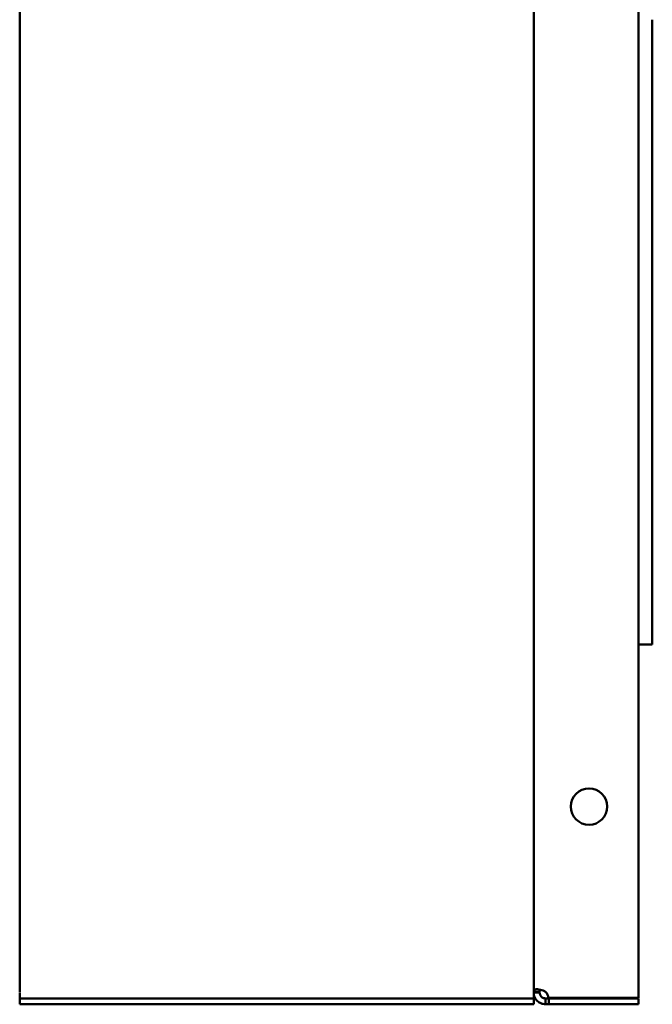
# Model space of a CAD drawing. Header units: millimetres. Extents: x 661 to 1019, y 403 to 785.
# Tile 4 of 5: x 859 to 1019, y 403 to 652. Entities that reach past the tile are written whole.
import ezdxf

# ---------------------------------------------------------------- set-up
doc = ezdxf.new("R2010")
doc.units = ezdxf.units.MM
doc.header["$LTSCALE"] = 4
doc.layers.add('Widoczne (ISO)', color=7, linetype='Continuous', lineweight=50)

msp = doc.modelspace()

# ---------------------------------------------------------------- linework, layer by layer
at = {"layer": 'Widoczne (ISO)'}
for p, q in [((859, 781.86), (859, 406.14)), ((989, 406.14), (989, 781.86)), ((1015.5, 783.4), (1015.5, 404.6)), ((1019, 494), (1019, 651.98)), ((1019, 494), (1015.5, 494)), ((859, 406), (859, 404.5)), ((989, 406), (989, 406.14)), ((989, 406.14), (989.88, 406.14)), ((989, 406), (989, 404.5)), ((989.88, 406), (989, 406)), ((989.88, 406.14), (990.5, 406.14)), ((990.5, 406), (989.88, 406)), ((990.5, 406.14), (990.5, 406)), ((859, 404.5), (859, 403)), ((859, 404.5), (989, 404.5)), ((989, 403), (989, 404.5)), ((992, 404.5), (992.79, 404.5)), ((992, 403.88), (992, 404.5)), ((992, 403), (992, 403.88)), ((1015.5, 404.6), (992.79, 404.6)), ((992.79, 404.5), (1015.5, 404.5)), ((992.79, 404.5), (992.79, 403)), ((1015.5, 404.5), (1015.5, 403)), ((859, 403), (859, 403)), ((859, 403), (989, 403)), ((989, 403), (859, 403)), ((989, 403), (989, 403)), ((992.79, 403), (992, 403)), ((1015.5, 403), (992.79, 403))]:
    msp.add_line(p, q, dxfattribs=at)
msp.add_circle((1003, 453), 4.6, dxfattribs=at)
msp.add_arc((990.3, 404.3), 2.5, 6.8104, 47.2669, dxfattribs=at)
for points, knots in [([(989, 406.14), (989, 406.25), (989.01, 406.39), (989.14, 406.6), (989.23, 406.67), (989.5, 406.78), (989.7, 406.81), (990.18, 406.8), (990.45, 406.76), (990.95, 406.63), (991.17, 406.56), (991.59, 406.38), (991.8, 406.27), (992, 406.14)], [0, 0, 0, 0, 0.0618346, 0.0618346, 0.1117322, 0.1117322, 0.1756342, 0.1756342, 0.2395675, 0.2395675, 0.2842873, 0.2842873, 0.3306237, 0.3306237, 0.3306237, 0.3306237]), ([(992, 403), (991.83, 403), (991.59, 403.01), (991.06, 403.14), (990.83, 403.23), (990.32, 403.5), (990.05, 403.7), (989.59, 404.18), (989.41, 404.45), (989.18, 404.95), (989.11, 405.17), (989.02, 405.59), (989, 405.8), (989, 406)], [-0.519596, -0.519596, -0.519596, -0.519596, -0.422419, -0.422419, -0.3440019, -0.3440019, -0.2435758, -0.2435758, -0.1431007, -0.1431007, -0.0728206, -0.0728206, 0, 0, 0, 0]), ([(990.66, 406.71), (990.63, 406.68), (990.61, 406.65), (990.58, 406.59), (990.56, 406.56), (990.53, 406.48), (990.52, 406.42), (990.51, 406.33), (990.5, 406.29), (990.5, 406.22), (990.5, 406.18), (990.5, 406.14)], [-0.09076928, -0.09076928, -0.09076928, -0.09076928, -0.07202298, -0.07202298, -0.05559608, -0.05559608, -0.02934488, -0.02934488, -0.01493261, -0.01493261, 0, 0, 0, 0]), ([(990.5, 406), (990.5, 405.96), (990.5, 405.92), (990.51, 405.83), (990.51, 405.78), (990.54, 405.67), (990.56, 405.58), (990.62, 405.42), (990.64, 405.36), (990.73, 405.2), (990.8, 405.09), (990.96, 404.91), (991.06, 404.83), (991.26, 404.69), (991.37, 404.63), (991.53, 404.58), (991.57, 404.56), (991.68, 404.53), (991.75, 404.52), (991.84, 404.51), (991.87, 404.5), (991.94, 404.5), (991.97, 404.5), (992, 404.5)], [0, 0, 0, 0, 0.0200647, 0.0200647, 0.0392144, 0.0392144, 0.0683087, 0.0683087, 0.0842739, 0.0842739, 0.1127938, 0.1127938, 0.1408772, 0.1408772, 0.1711622, 0.1711622, 0.183544, 0.183544, 0.2033308, 0.2033308, 0.2141941, 0.2141941, 0.2254495, 0.2254495, 0.2254495, 0.2254495])]:
    msp.add_open_spline(points, degree=3, knots=knots, dxfattribs=at)

doc.saveas('drawing.dxf')
